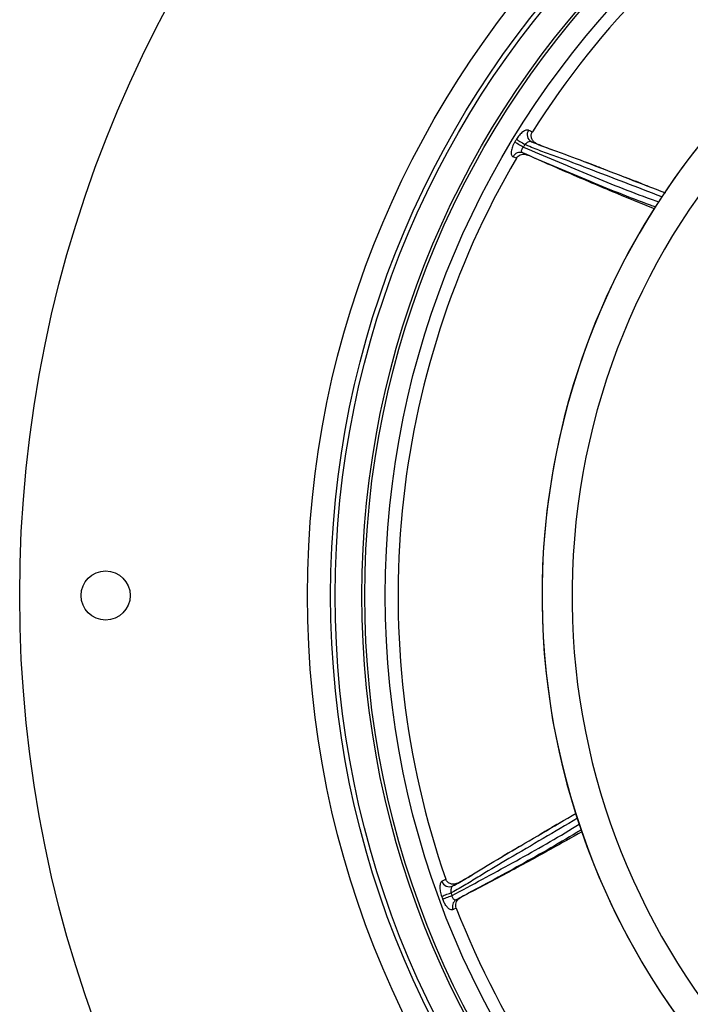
# Model space of a CAD drawing. Header units: millimetres. Extents: x 3853 to 8418, y 3903 to 8468.
# Tile 2 of 8: x 3853 to 5082, y 5436 to 7241. Entities that reach past the tile are written whole.
import ezdxf

# ---------------------------------------------------------------- set-up
doc = ezdxf.new("R2010")
doc.units = ezdxf.units.MM
doc.header["$LTSCALE"] = 5

msp = doc.modelspace()

# ---------------------------------------------------------------- linework, layer by layer
at = {"color": 7, "linetype": 'Continuous', "lineweight": 25}
for p, q in [((4800.9, 7013.3), (4791, 7017.2)), ((4763.3, 6987.1), (4757.3, 6989.6)), ((4774.9, 6996.6), (4783.6, 6992.7)), ((4626.9, 5661.8), (4633.7, 5665.7)), ((4656.1, 5658.4), (4646.8, 5653)), ((4652.9, 5627.7), (4661.3, 5632)), ((4653.1, 5612.6), (4647.4, 5609.6))]:
    msp.add_line(p, q, dxfattribs=at)
at = {"color": 7, "linetype": 'Continuous', "lineweight": 25, "flags": 128}
for points in [[(4763.3, 7021.6), (4764.5, 7020.9), (4766, 7019.9), (4767.8, 7018.8), (4769.9, 7017.6), (4772.1, 7016.2), (4774.4, 7014.8), (4776.7, 7013.4), (4779, 7012)], [(4760.5, 7016.9), (4761.7, 7016.2), (4763.2, 7015.3), (4765, 7014.2), (4767.1, 7012.9), (4769.3, 7011.6), (4771.6, 7010.2), (4773.9, 7008.8), (4776.2, 7007.4)], [(4626.2, 5634.2), (4627.5, 5634.6), (4629.1, 5635.2), (4631.1, 5636), (4633.4, 5636.8), (4635.8, 5637.7), (4638.4, 5638.6), (4640.9, 5639.5), (4643.4, 5640.5)], [(4628.1, 5629), (4629.4, 5629.5), (4631, 5630.1), (4633, 5630.9), (4635.3, 5631.7), (4637.7, 5632.6), (4640.2, 5633.5), (4642.8, 5634.5), (4645.3, 5635.4)]]:
    msp.add_lwpolyline(points, dxfattribs=at)
at = {"color": 7, "linetype": 'Continuous', "lineweight": 25}
for centre, radius in [((6135.3, 6185.5), 2282.5), ((6135.3, 6185.5), 1755), ((6135.3, 6185.5), 1712.5), ((6135.3, 6185.5), 1704.2), ((6135.3, 6185.5), 1655.1), ((6135.3, 6185.5), 1650), ((6135.3, 6185.5), 1612.3), ((4010.3, 6185.5), 45)]:
    msp.add_circle(centre, radius, dxfattribs=at)
for centre, radius, start, end in [((6135.3, 6185.5), 1589, 98.2747, 147.6633), ((6135.3, 6185.5), 1325, 282.3243, 257.6757), ((6135.3, 6185.5), 1325, 280.7659, 167.5), ((6135.3, 6185.5), 1270, 282.1369, 257.8631), ((4797.7, 7030.2), 14.7, 146.8563, 242.5982), ((6135.3, 6185.5), 1606.6, 148.64, 148.8345), ((6135.3, 6185.5), 1588.3, 148.64, 148.8345), ((6135.3, 6185.5), 1589, 149.7032, 199.0919), ((4770, 6983.5), 14.1, 69.2533, 153.8743), ((6135.3, 6185.5), 1325, 167.5, 259.2341), ((4640.8, 5666.4), 14.7, 198.2853, 294.0267), ((6135.3, 6185.5), 1606.6, 200.0685, 200.2631), ((6135.3, 6185.5), 1588.3, 200.0685, 200.2631), ((4660.1, 5615.6), 14.1, 120.6817, 205.3032), ((6135.3, 6185.5), 1589, 201.1318, 250.5205)]:
    msp.add_arc(centre, radius, start, end, dxfattribs=at)
for points, knots in [([(4785.5, 7038.2), (4784.8, 7038.5), (4784.1, 7038.6), (4782.5, 7038.6), (4781.7, 7038.4), (4779.9, 7037.9), (4778.9, 7037.5), (4777, 7036.4), (4776, 7035.8), (4774, 7034.2), (4772.9, 7033.3), (4770.9, 7031.4), (4769.9, 7030.3), (4767.9, 7028.1), (4766.9, 7026.8), (4765.1, 7024.3), (4764.2, 7023), (4763.3, 7021.6)], [0, 0, 0, 0, 0.125, 0.125, 0.25, 0.25, 0.375, 0.375, 0.5, 0.5, 0.625, 0.625, 0.75, 0.75, 0.875, 0.875, 1, 1, 1, 1]), ([(4800.9, 7013.3), (4799.2, 7014.3), (4795.6, 7016.2), (4791.9, 7021.1), (4790.3, 7026.6), (4790.7, 7031.6), (4792.1, 7034.3), (4792.7, 7035.4)], [0, 0, 0, 0, 0.22567, 0.451801, 0.663836, 0.854184, 1, 1, 1, 1]), ([(4760.5, 7016.9), (4759.6, 7015.4), (4758.8, 7013.9), (4757.3, 7010.9), (4756.7, 7009.4), (4755.5, 7006.4), (4755.1, 7005), (4754.3, 7002.1), (4754.1, 7000.8), (4753.9, 6998.8), (4753.8, 6998.2), (4753.8, 6997), (4753.8, 6996.5), (4753.9, 6994.8), (4754.1, 6993.9), (4754.7, 6992.2), (4755.1, 6991.5), (4756.1, 6990.3), (4756.7, 6989.9), (4757.3, 6989.6)], [0, 0, 0, 0, 0.125, 0.125, 0.25, 0.25, 0.375, 0.375, 0.5, 0.5, 0.5625, 0.5625, 0.625, 0.625, 0.75, 0.75, 0.875, 0.875, 1, 1, 1, 1]), ([(4774.9, 6996.6), (4774.4, 6996.9), (4773.3, 6997.6), (4772.7, 6999.7), (4773, 7002.2), (4774.3, 7005), (4775.6, 7006.6), (4776.2, 7007.4)], [0, 0, 0, 0, 0.20869, 0.413622, 0.615446, 0.818251, 1, 1, 1, 1]), ([(4791, 7017.2), (4790.7, 7017.3), (4789.7, 7017.6), (4787.5, 7017.5), (4784.6, 7016.5), (4781.6, 7014.6), (4779.9, 7012.9), (4779, 7012)], [0, 0, 0, 0, 0.096679, 0.323166, 0.552057, 0.778059, 1, 1, 1, 1]), ([(4791, 7017.2), (4799.9, 7013.5), (4817.9, 7006.1), (4854.8, 6993.4), (4927.5, 6965.4), (4991.2, 6940.9), (5036.5, 6923.5)], [0, 0, 0, 0, 0.110762, 0.221576, 0.446418, 1, 1, 1, 1]), ([(4800.9, 7013.3), (4806.2, 7011.2), (4816.3, 7007.2), (4826.5, 7003.4), (4831.4, 7001.5)], [0, 0, 0, 0, 0.5195237, 1, 1, 1, 1]), ([(4763.3, 6987.1), (4764.2, 6988.4), (4766.1, 6990.9), (4770.4, 6993.4), (4775.4, 6994.5), (4780, 6994.1), (4782.6, 6993.1), (4783.6, 6992.7)], [0, 0, 0, 0, 0.2072598, 0.4141437, 0.6307667, 0.867078, 1, 1, 1, 1]), ([(5018.4, 6897.4), (5015.4, 6898.4), (4972.7, 6913.9), (4891.3, 6946.6), (4813.7, 6979.9), (4774.9, 6996.6)], [0, 0, 0, 0, 0.0362406, 0.5179257, 1, 1, 1, 1]), ([(5016.4, 6894), (4996.2, 6902.2), (4947.1, 6922.2), (4869.4, 6955), (4812.2, 6980.2), (4783.6, 6992.7)], [0, 0, 0, 0, 0.258134, 0.629053, 1, 1, 1, 1]), ([(4925.1, 6966.2), (4924.2, 6966.5), (4922.2, 6967.3), (4917.6, 6969.1), (4909.2, 6972.4), (4899.8, 6976.1), (4892.6, 6978.9), (4890.4, 6979.7)], [0, 0, 0, 0, 0.120705, 0.26998, 0.434732, 0.834446, 1, 1, 1, 1]), ([(5004.8, 6935.6), (5003.5, 6936.1), (4998.6, 6938), (4986.6, 6942.6), (4973.8, 6947.8), (4965.5, 6950.9), (4963.3, 6951.8)], [0, 0, 0, 0, 0.121701, 0.45028, 0.851453, 1, 1, 1, 1]), ([(4646.8, 5653), (4655.3, 5657.8), (4672.3, 5667.2), (4705.3, 5688.1), (4772.5, 5727.5), (4831.3, 5762), (4873.1, 5786.6)], [0, 0, 0, 0, 0.110762, 0.221576, 0.446417, 1, 1, 1, 1]), ([(4844, 5769.4), (4842.8, 5768.6), (4838.3, 5766), (4827.1, 5759.5), (4815.1, 5752.7), (4807.5, 5748.2), (4805.4, 5747)], [0, 0, 0, 0, 0.1217, 0.450279, 0.851452, 1, 1, 1, 1]), ([(4882.1, 5756), (4879.5, 5754.4), (4840.8, 5730.7), (4764.6, 5687.4), (4690.2, 5647.6), (4652.9, 5627.7)], [0, 0, 0, 0, 0.035402, 0.517506, 1, 1, 1, 1]), ([(4883.5, 5752.4), (4864.6, 5741.7), (4818.4, 5715.8), (4744.4, 5675.6), (4689, 5646.5), (4661.3, 5632)], [0, 0, 0, 0, 0.2573563, 0.6286644, 1, 1, 1, 1]), ([(4770.4, 5726.1), (4769.6, 5725.6), (4767.7, 5724.5), (4763.4, 5722), (4755.6, 5717.5), (4746.8, 5712.5), (4740.1, 5708.6), (4738.2, 5707.4)], [0, 0, 0, 0, 0.120705, 0.269979, 0.43473, 0.834443, 1, 1, 1, 1]), ([(4656.1, 5658.4), (4661, 5661.2), (4670.5, 5666.6), (4679.8, 5672.2), (4684.3, 5674.9)], [0, 0, 0, 0, 0.519522, 1, 1, 1, 1]), ([(4626.9, 5661.8), (4626.3, 5661.5), (4625.8, 5661), (4624.8, 5659.8), (4624.4, 5659), (4623.8, 5657.3), (4623.5, 5656.3), (4623.1, 5654.1), (4623, 5652.9), (4622.9, 5650.4), (4623, 5649), (4623.2, 5646.2), (4623.4, 5644.7), (4624, 5641.8), (4624.3, 5640.2), (4625.1, 5637.2), (4625.6, 5635.7), (4626.2, 5634.2)], [0, 0, 0, 0, 0.125, 0.125, 0.25, 0.25, 0.375, 0.375, 0.5, 0.5, 0.625, 0.625, 0.75, 0.75, 0.875, 0.875, 1, 1, 1, 1]), ([(4656.1, 5658.4), (4654.2, 5657.6), (4650.5, 5656.1), (4644.4, 5656.2), (4639.1, 5658.4), (4635.4, 5661.8), (4634.2, 5664.5), (4633.7, 5665.7)], [0, 0, 0, 0, 0.225671, 0.451803, 0.663837, 0.854183, 1, 1, 1, 1]), ([(4646.8, 5653), (4646.6, 5652.9), (4645.7, 5652.3), (4644.4, 5650.5), (4643.4, 5647.6), (4643, 5644.1), (4643.3, 5641.7), (4643.4, 5640.5)], [0, 0, 0, 0, 0.096684, 0.323165, 0.55206, 0.778063, 1, 1, 1, 1]), ([(4652.9, 5627.7), (4652.3, 5627.4), (4651.1, 5627), (4649.1, 5627.8), (4647.3, 5629.7), (4646, 5632.4), (4645.5, 5634.4), (4645.3, 5635.4)], [0, 0, 0, 0, 0.208688, 0.413621, 0.615444, 0.81825, 1, 1, 1, 1]), ([(4653.1, 5612.6), (4652.7, 5614.1), (4651.9, 5617.2), (4652.6, 5622.1), (4654.9, 5626.7), (4658, 5630), (4660.5, 5631.5), (4661.3, 5632)], [0, 0, 0, 0, 0.207255, 0.414139, 0.63076, 0.867074, 1, 1, 1, 1]), ([(4647.4, 5609.6), (4646.3, 5609.2), (4644, 5608.5), (4639.5, 5610.9), (4635, 5615.6), (4631, 5621.9), (4629, 5626.8), (4628.1, 5629)], [0, 0, 0, 0, 0.205573, 0.411522, 0.616316, 0.82057, 1, 1, 1, 1])]:
    msp.add_open_spline(points, degree=3, knots=knots, dxfattribs=at)
msp.add_open_spline([(4785.5, 7038.2), (4787.9, 7037.3), (4790.3, 7036.3), (4792.7, 7035.4)], degree=3, dxfattribs=at)
at = {"color": 8, "linetype": 'Continuous', "lineweight": 25}
for points, knots in [([(4776.2, 7007.4), (4814.9, 6990.8), (4892.3, 6957.5), (4975.2, 6924.4), (5019.5, 6908.4), (5024.1, 6906.7)], [0, 0, 0, 0, 0.472477, 0.945145, 1, 1, 1, 1]), ([(5030, 6916), (4984.8, 6933.4), (4921.2, 6957.8), (4848.6, 6985.7), (4811.5, 6998.6), (4791.5, 7006.5), (4780.8, 7011.2), (4779, 7012)], [0, 0, 0, 0, 0.540733, 0.759508, 0.869046, 0.978533, 1, 1, 1, 1]), ([(4875.2, 5777), (4833.3, 5752.4), (4774.6, 5717.9), (4707.4, 5678.4), (4674.2, 5657.5), (4655.5, 5646.8), (4645.1, 5641.3), (4643.4, 5640.5)], [0, 0, 0, 0, 0.541206, 0.759755, 0.869181, 0.978555, 1, 1, 1, 1]), ([(4645.3, 5635.4), (4682.4, 5655.3), (4756.7, 5695.1), (4834.2, 5739.1), (4874.3, 5763.7), (4878.4, 5766.3)], [0, 0, 0, 0, 0.472888, 0.945967, 1, 1, 1, 1])]:
    msp.add_open_spline(points, degree=3, knots=knots, dxfattribs=at)

doc.saveas('drawing.dxf')
